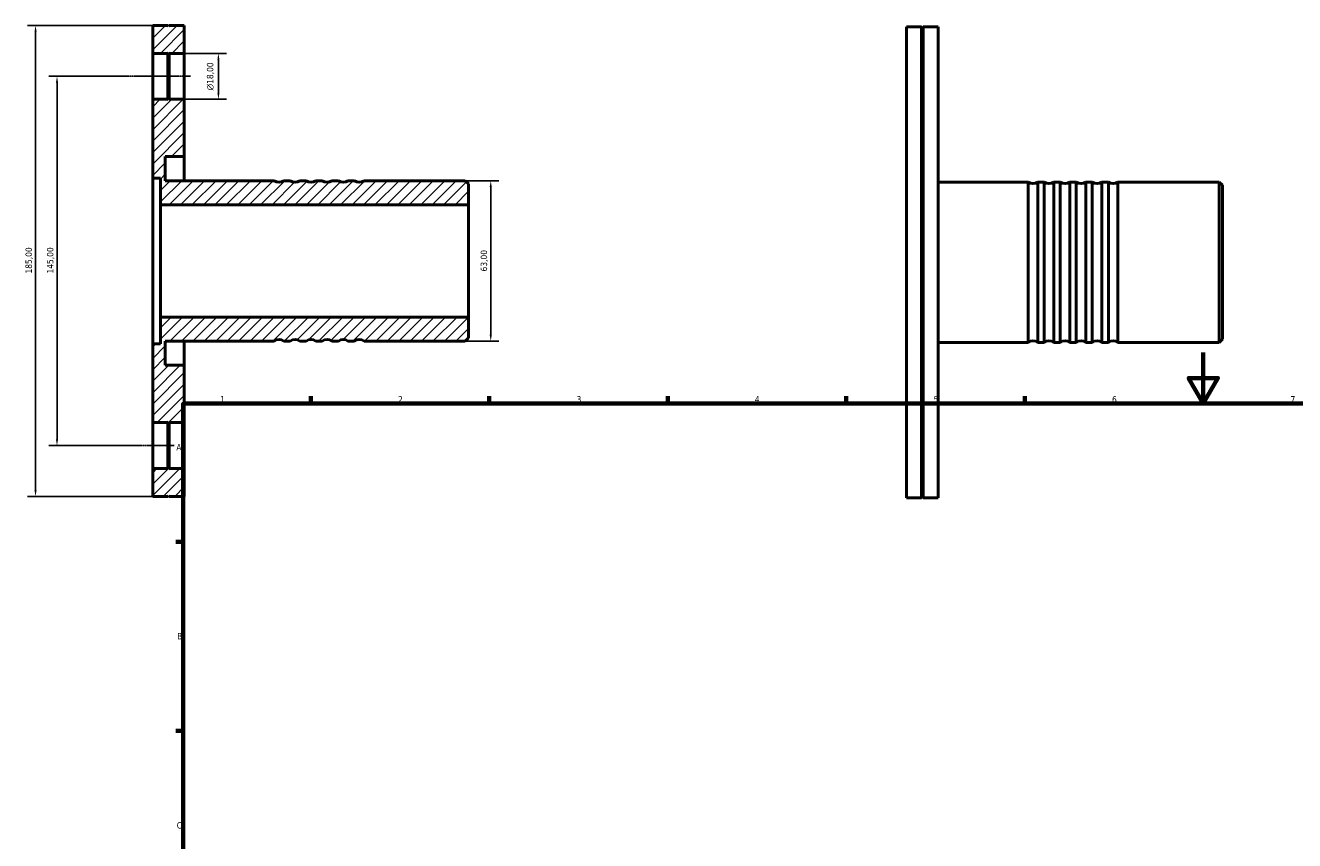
# Model space of a CAD drawing. Header units: millimetres. Extents: x -42 to 933, y -75 to 837.
# Tile 2 of 3: x -42 to 456, y 402 to 722. Entities that reach past the tile are written whole.
import ezdxf

# ---------------------------------------------------------------- set-up
doc = ezdxf.new("R2010")
doc.units = ezdxf.units.MM
doc.linetypes.add('CHAIN', pattern=[0.7087, 0.4724, -0.0591, 0.1181, -0.0591])
for name, color, linetype, lineweight in [('Border (ISO)', 7, 'Continuous', 70), ('Centerline (ISO)', 7, 'Continuous', 25), ('Dimension (ISO)', 7, 'Continuous', 25), ('Hatch (ISO)', 7, 'Continuous', 18), ('Visible (ISO)', 7, 'Continuous', 50)]:
    doc.layers.add(name, color=color, linetype=linetype, lineweight=lineweight)
doc.styles.add('Note Text (ISO)', font='tahoma.ttf')
doc.dimstyles.new('Default (ISO)', dxfattribs={"dimtxt": 2.5, "dimasz": 2.5, "dimexe": 3.175, "dimexo": 0, "dimgap": 0.762, "dimtad": 1, "dimrnd": 1e-08, "dimzin": 0, "dimtxsty": 'Note Text (ISO)', "dimcen": 0.09, "dimdle": 10, "dimclrd": 256, "dimclre": 256, "dimclrt": 232, "dimazin": 0, "dimtfac": 1.40208, "dimtmove": 0, "dimatfit": 3, "dimfxl": 1, "dimtolj": 1, "dimtzin": 0, "dimlwd": -1, "dimlwe": -1, "dimarcsym": 0})

# ---------------------------------------------------------------- blocks, each defined once
blk = doc.blocks.new('Borders Default Border')
at = {"layer": 'Border (ISO)'}
for p, q in [((70.08, 574), (70.08, 576.9)), ((140.17, 574), (140.17, 576.9)), ((210.25, 574), (210.25, 576.9)), ((280.33, 574), (280.33, 576.9)), ((350.42, 574), (350.42, 576.9)), ((20, 519.75), (17.1, 519.75)), ((20, 445.5), (17.1, 445.5))]:
    blk.add_line(p, q, dxfattribs=at)
at = {"layer": 'Border (ISO)', "flags": 128}
for points in [[(420.5, 594), (420.5, 574), (414.73, 584), (426.27, 584), (420.5, 574)], [(20, 20), (20, 574), (821, 574), (821, 20), (20, 20)]]:
    blk.add_lwpolyline(points, dxfattribs=at)
at = {"layer": 'Border (ISO)', "color": 232, "true_color": 0xca0064, "char_height": 2.5, "attachment_point": 7, "style": 'Note Text (ISO)'}
for s, insert in [('1', (34.48, 574.4)), ('2', (104.37, 574.4)), ('3', (174.43, 574.35)), ('4', (244.42, 574.4)), ('5', (314.64, 574.35)), ('6', (384.66, 574.35)), ('7', (454.77, 574.4)), ('A', (17.29, 555.62)), ('B', (17.59, 481.37)), ('C', (17.43, 407.08))]:
    blk.add_mtext(s, dxfattribs=dict(at, insert=insert))
blk = doc.blocks.new('*D7')
at = {"layer": 'Defpoints', "color": 0, "transparency": 16777216}
for p in [(-8.98, 702.5), (-29.57, 557.5), (-7.57, 557.5)]:
    blk.add_point(p, dxfattribs=at)
at = {"layer": 'Dimension (ISO)', "transparency": 16777216}
for p, q in [((-8.98, 702.5), (-32.75, 702.5)), ((-29.57, 700), (-29.57, 560)), ((-7.57, 557.5), (-32.75, 557.5))]:
    blk.add_line(p, q, dxfattribs=at)
for points in [[(-29.99, 700), (-29.15, 700), (-29.57, 702.5)], [(-29.99, 560), (-29.15, 560), (-29.57, 557.5)]]:
    blk.add_solid(points, dxfattribs=at)
at = {"layer": 'Dimension (ISO)', "color": 232, "true_color": 0xca0064, "transparency": 16777216, "insert": (-33.5, 625.05), "char_height": 2.5, "attachment_point": 1, "rotation": 90, "style": 'Note Text (ISO)'}
blk.add_mtext('\\A1;145,00', dxfattribs=at)
blk = doc.blocks.new('*D8')
at = {"layer": 'Defpoints', "color": 0, "transparency": 16777216}
for p in [(8, 722.5), (-38, 537.5), (8, 537.5)]:
    blk.add_point(p, dxfattribs=at)
at = {"layer": 'Dimension (ISO)', "transparency": 16777216}
for p, q in [((8, 722.5), (-41.17, 722.5)), ((-38, 720), (-38, 540)), ((8, 537.5), (-41.17, 537.5))]:
    blk.add_line(p, q, dxfattribs=at)
for points in [[(-38.42, 720), (-37.58, 720), (-38, 722.5)], [(-38.42, 540), (-37.58, 540), (-38, 537.5)]]:
    blk.add_solid(points, dxfattribs=at)
at = {"layer": 'Dimension (ISO)', "color": 232, "true_color": 0xca0064, "transparency": 16777216, "insert": (-41.94, 625.05), "char_height": 2.5, "attachment_point": 1, "rotation": 90, "style": 'Note Text (ISO)'}
blk.add_mtext('\\A1;185,00', dxfattribs=at)
blk = doc.blocks.new('*D9')
at = {"layer": 'Defpoints', "color": 0, "transparency": 16777216}
for p in [(130.74, 661.5), (130.74, 598.5), (140.74, 598.5)]:
    blk.add_point(p, dxfattribs=at)
at = {"layer": 'Dimension (ISO)', "transparency": 16777216}
for p, q in [((130.74, 661.5), (143.92, 661.5)), ((140.74, 659), (140.74, 601)), ((130.74, 598.5), (143.92, 598.5))]:
    blk.add_line(p, q, dxfattribs=at)
for points in [[(140.32, 659), (141.16, 659), (140.74, 661.5)], [(140.32, 601), (141.16, 601), (140.74, 598.5)]]:
    blk.add_solid(points, dxfattribs=at)
at = {"layer": 'Dimension (ISO)', "color": 232, "true_color": 0xca0064, "transparency": 16777216, "insert": (136.8, 625.87), "char_height": 2.5, "attachment_point": 1, "rotation": 90, "style": 'Note Text (ISO)'}
blk.add_mtext('\\A1;63,00', dxfattribs=at)
blk = doc.blocks.new('*D10')
at = {"layer": 'Defpoints', "color": 0, "transparency": 16777216}
for p in [(20.4, 711.5), (33.8, 711.5), (20.4, 693.5)]:
    blk.add_point(p, dxfattribs=at)
at = {"layer": 'Dimension (ISO)', "transparency": 16777216}
for p, q in [((20.4, 711.5), (36.98, 711.5)), ((33.8, 696), (33.8, 709)), ((20.4, 693.5), (36.98, 693.5))]:
    blk.add_line(p, q, dxfattribs=at)
for points in [[(33.39, 709), (34.22, 709), (33.8, 711.5)], [(33.39, 696), (34.22, 696), (33.8, 693.5)]]:
    blk.add_solid(points, dxfattribs=at)
at = {"layer": 'Dimension (ISO)', "color": 232, "true_color": 0xca0064, "transparency": 16777216, "insert": (29.28, 696.94), "char_height": 2.5, "attachment_point": 1, "rotation": 90, "style": 'Note Text (ISO)'}
blk.add_mtext('\\A1;\\fAIGDT|b0|i0;\\H2.5000;\\ln\\fTahoma|b0|i0;\\H2.5000;18,00', dxfattribs=at)

msp = doc.modelspace()

# ---------------------------------------------------------------- hatches: boundary and pattern name
at = {"layer": 'Hatch (ISO)'}
h = msp.add_hatch(dxfattribs=at)
h.set_pattern_fill('ANSI31', color=256, scale=25.4, style=0)
h.set_pattern_definition([(45, (0, 0), (-2.245064, 2.245064), [])])
h.paths.add_polyline_path([(14.5, 548.5), (14.2, 548.2), (13.9, 548.5), (8, 548.5), (8, 537.5), (13.9, 537.5), (14.2, 537.8), (14.5, 537.5), (20.4, 537.5), (20.4, 548.5)])
edge = h.paths.add_edge_path()
edge.add_line((14.2, 566.8), (14.5, 566.5))
edge.add_line((14.5, 566.5), (20.4, 566.5))
edge.add_line((20.4, 566.5), (20.4, 589.05))
edge.add_line((20.4, 589.05), (12.95, 589.05))
edge.add_line((12.95, 589.05), (12.95, 598.5))
edge.add_line((12.95, 598.5), (55.71, 598.5))
edge.add_ellipse((57.6, 595.98), major_axis=(-1.89, 2.52), ratio=1, start_angle=286.2602, end_angle=360, ccw=False)
edge.add_line((59.49, 598.5), (62.01, 598.5))
edge.add_ellipse((63.9, 595.98), major_axis=(-1.89, 2.52), ratio=1, start_angle=286.2602, end_angle=360, ccw=False)
edge.add_line((65.79, 598.5), (68.31, 598.5))
edge.add_ellipse((70.2, 595.98), major_axis=(-1.89, 2.52), ratio=1, start_angle=286.2602, end_angle=360, ccw=False)
edge.add_line((72.09, 598.5), (74.61, 598.5))
edge.add_ellipse((76.5, 595.98), major_axis=(-1.89, 2.52), ratio=1, start_angle=286.2602, end_angle=360, ccw=False)
edge.add_line((78.39, 598.5), (80.91, 598.5))
edge.add_ellipse((82.8, 595.98), major_axis=(-1.89, 2.52), ratio=1, start_angle=286.2602, end_angle=360, ccw=False)
edge.add_line((84.69, 598.5), (87.21, 598.5))
edge.add_ellipse((89.1, 595.98), major_axis=(-1.89, 2.52), ratio=1, start_angle=286.2602, end_angle=360, ccw=False)
edge.add_line((90.99, 598.5), (130.74, 598.5))
edge.add_line((130.74, 598.5), (132, 599.76))
edge.add_line((132, 599.76), (132, 607.95))
edge.add_line((132, 607.95), (11.1, 607.95))
edge.add_line((11.1, 607.95), (11.1, 597.5))
edge.add_line((11.1, 597.5), (8, 597.5))
edge.add_line((8, 597.5), (8, 566.5))
edge.add_line((8, 566.5), (13.9, 566.5))
edge.add_line((13.9, 566.5), (14.2, 566.8))
h.paths.add_polyline_path([(14.2, 711.8), (14.5, 711.5), (20.4, 711.5), (20.4, 722.5), (14.5, 722.5), (14.2, 722.2), (13.9, 722.5), (8, 722.5), (8, 711.5), (13.9, 711.5)])
edge = h.paths.add_edge_path()
edge.add_line((14.5, 693.5), (14.2, 693.2))
edge.add_line((14.2, 693.2), (13.9, 693.5))
edge.add_line((13.9, 693.5), (8, 693.5))
edge.add_line((8, 693.5), (8, 662.5))
edge.add_line((8, 662.5), (11.1, 662.5))
edge.add_line((11.1, 662.5), (11.1, 652.05))
edge.add_line((11.1, 652.05), (132, 652.05))
edge.add_line((132, 652.05), (132, 660.24))
edge.add_line((132, 660.24), (130.74, 661.5))
edge.add_line((130.74, 661.5), (90.99, 661.5))
edge.add_ellipse((89.1, 664.02), major_axis=(1.89, -2.52), ratio=1, start_angle=286.2602, end_angle=360, ccw=False)
edge.add_line((87.21, 661.5), (84.69, 661.5))
edge.add_ellipse((82.8, 664.02), major_axis=(1.89, -2.52), ratio=1, start_angle=286.2602, end_angle=360, ccw=False)
edge.add_line((80.91, 661.5), (78.39, 661.5))
edge.add_ellipse((76.5, 664.02), major_axis=(1.89, -2.52), ratio=1, start_angle=286.2602, end_angle=360, ccw=False)
edge.add_line((74.61, 661.5), (72.09, 661.5))
edge.add_ellipse((70.2, 664.02), major_axis=(1.89, -2.52), ratio=1, start_angle=286.2602, end_angle=360, ccw=False)
edge.add_line((68.31, 661.5), (65.79, 661.5))
edge.add_ellipse((63.9, 664.02), major_axis=(1.89, -2.52), ratio=1, start_angle=286.2602, end_angle=360, ccw=False)
edge.add_line((62.01, 661.5), (59.49, 661.5))
edge.add_ellipse((57.6, 664.02), major_axis=(1.89, -2.52), ratio=1, start_angle=286.2602, end_angle=360, ccw=False)
edge.add_line((55.71, 661.5), (12.95, 661.5))
edge.add_line((12.95, 661.5), (12.95, 670.95))
edge.add_line((12.95, 670.95), (20.4, 670.95))
edge.add_line((20.4, 670.95), (20.4, 693.5))
edge.add_line((20.4, 693.5), (14.5, 693.5))

# ---------------------------------------------------------------- linework, layer by layer
at = {"layer": 'Centerline (ISO)', "linetype": 'CHAIN'}
for p, q in [((-8.985, 702.5), (22.9, 702.5)), ((-7.571, 557.5), (16.4, 557.5))]:
    msp.add_line(p, q, dxfattribs=at)
at = {"layer": 'Visible (ISO)'}
for p, q in [((13.9, 722.5), (8, 722.5)), ((8, 722.5), (8, 711.5)), ((14.2, 722.2), (13.9, 722.5)), ((14.5, 722.5), (14.2, 722.2)), ((20.4, 722.5), (14.5, 722.5)), ((20.4, 711.5), (20.4, 722.5)), ((304.031, 536.982), (304.031, 721.982)), ((304.031, 721.982), (309.931, 721.982)), ((309.931, 536.982), (309.931, 721.982)), ((310.231, 721.682), (309.931, 721.982)), ((310.231, 721.682), (310.531, 721.982)), ((310.231, 537.282), (310.231, 721.682)), ((310.531, 536.982), (310.531, 721.982)), ((310.531, 721.982), (316.431, 721.982)), ((316.431, 536.982), (316.431, 721.982)), ((8, 711.5), (13.9, 711.5)), ((8, 693.5), (8, 711.5)), ((13.9, 711.5), (14.2, 711.8)), ((13.9, 693.5), (13.9, 711.5)), ((14.2, 711.8), (14.5, 711.5)), ((14.2, 711.8), (14.2, 693.2)), ((14.5, 711.5), (20.4, 711.5)), ((14.5, 711.5), (14.5, 693.5)), ((20.4, 711.5), (20.4, 693.5)), ((13.9, 693.5), (8, 693.5)), ((8, 693.5), (8, 662.5)), ((14.2, 693.2), (13.9, 693.5)), ((14.5, 693.5), (14.2, 693.2)), ((20.4, 693.5), (14.5, 693.5)), ((20.4, 670.95), (20.4, 693.5)), ((12.95, 661.5), (12.95, 670.95)), ((12.95, 670.95), (20.4, 670.95)), ((20.4, 661.5), (20.4, 670.95)), ((8, 662.5), (11.1, 662.5)), ((8, 597.5), (8, 662.5)), ((11.1, 662.5), (11.1, 652.05)), ((55.71, 661.5), (12.95, 661.5)), ((62.01, 661.5), (59.49, 661.5)), ((68.31, 661.5), (65.79, 661.5)), ((74.61, 661.5), (72.09, 661.5)), ((80.91, 661.5), (78.39, 661.5)), ((87.21, 661.5), (84.69, 661.5)), ((130.74, 661.5), (90.99, 661.5)), ((132, 660.24), (130.74, 661.5)), ((132, 652.05), (132, 660.24)), ((316.431, 660.982), (351.741, 660.982)), ((351.741, 660.982), (351.741, 597.982)), ((355.521, 597.982), (355.521, 660.982)), ((355.521, 660.982), (358.041, 660.982)), ((358.041, 660.982), (358.041, 597.982)), ((361.821, 597.982), (361.821, 660.982)), ((361.821, 660.982), (364.341, 660.982)), ((364.341, 660.982), (364.341, 597.982)), ((368.121, 597.982), (368.121, 660.982)), ((368.121, 660.982), (370.641, 660.982)), ((370.641, 660.982), (370.641, 597.982)), ((374.421, 597.982), (374.421, 660.982)), ((374.421, 660.982), (376.941, 660.982)), ((376.941, 660.982), (376.941, 597.982)), ((380.721, 597.982), (380.721, 660.982)), ((380.721, 660.982), (383.241, 660.982)), ((383.241, 660.982), (383.241, 597.982)), ((387.021, 597.982), (387.021, 660.982)), ((387.021, 660.982), (426.771, 660.982)), ((426.771, 597.982), (426.771, 660.982)), ((428.031, 659.722), (426.771, 660.982)), ((428.031, 659.722), (428.031, 599.242)), ((11.1, 652.05), (132, 652.05)), ((11.1, 607.95), (11.1, 652.05)), ((132, 607.95), (132, 652.05)), ((132, 607.95), (11.1, 607.95)), ((11.1, 607.95), (11.1, 597.5)), ((132, 599.76), (132, 607.95)), ((12.95, 589.05), (12.95, 598.5)), ((12.95, 598.5), (55.71, 598.5)), ((20.4, 589.05), (20.4, 598.5)), ((59.49, 598.5), (62.01, 598.5)), ((65.79, 598.5), (68.31, 598.5)), ((72.09, 598.5), (74.61, 598.5)), ((78.39, 598.5), (80.91, 598.5)), ((84.69, 598.5), (87.21, 598.5)), ((90.99, 598.5), (130.74, 598.5)), ((130.74, 598.5), (132, 599.76)), ((428.031, 599.242), (426.771, 597.982)), ((11.1, 597.5), (8, 597.5)), ((8, 597.5), (8, 566.5)), ((316.431, 597.982), (351.741, 597.982)), ((355.521, 597.982), (358.041, 597.982)), ((361.821, 597.982), (364.341, 597.982)), ((368.121, 597.982), (370.641, 597.982)), ((374.421, 597.982), (376.941, 597.982)), ((380.721, 597.982), (383.241, 597.982)), ((387.021, 597.982), (426.771, 597.982)), ((20.4, 589.05), (12.95, 589.05)), ((20.4, 566.5), (20.4, 589.05)), ((8, 566.5), (13.9, 566.5)), ((8, 548.5), (8, 566.5)), ((13.9, 566.5), (14.2, 566.8)), ((13.9, 548.5), (13.9, 566.5)), ((14.2, 566.8), (14.5, 566.5)), ((14.2, 566.8), (14.2, 548.2)), ((14.5, 566.5), (20.4, 566.5)), ((14.5, 566.5), (14.5, 548.5)), ((20.4, 566.5), (20.4, 548.5)), ((13.9, 548.5), (8, 548.5)), ((8, 548.5), (8, 537.5)), ((14.2, 548.2), (13.9, 548.5)), ((14.5, 548.5), (14.2, 548.2)), ((20.4, 548.5), (14.5, 548.5)), ((20.4, 537.5), (20.4, 548.5)), ((8, 537.5), (13.9, 537.5)), ((13.9, 537.5), (14.2, 537.8)), ((14.2, 537.8), (14.5, 537.5)), ((14.5, 537.5), (20.4, 537.5)), ((304.031, 536.982), (309.931, 536.982)), ((310.231, 537.282), (309.931, 536.982)), ((310.231, 537.282), (310.531, 536.982)), ((310.531, 536.982), (316.431, 536.982))]:
    msp.add_line(p, q, dxfattribs=at)
for centre, start, end in [((57.6, 664.02), 233.1301, 306.8699), ((63.9, 664.02), 233.1301, 306.8699), ((70.2, 664.02), 233.1301, 306.8699), ((76.5, 664.02), 233.1301, 306.8699), ((82.8, 664.02), 233.1301, 306.8699), ((89.1, 664.02), 233.1301, 306.8699), ((353.631, 663.502), 233.1301, 306.8699), ((359.931, 663.502), 233.1301, 306.8699), ((366.231, 663.502), 233.1301, 306.8699), ((372.531, 663.502), 233.1301, 306.8699), ((378.831, 663.502), 233.1301, 306.8699), ((385.131, 663.502), 233.1301, 306.8699), ((57.6, 595.98), 53.1301, 126.8699), ((63.9, 595.98), 53.1301, 126.8699), ((70.2, 595.98), 53.1301, 126.8699), ((76.5, 595.98), 53.1301, 126.8699), ((82.8, 595.98), 53.1301, 126.8699), ((89.1, 595.98), 53.1301, 126.8699), ((353.631, 595.462), 53.1301, 126.8699), ((359.931, 595.462), 53.1301, 126.8699), ((366.231, 595.462), 53.1301, 126.8699), ((372.531, 595.462), 53.1301, 126.8699), ((378.831, 595.462), 53.1301, 126.8699), ((385.131, 595.462), 53.1301, 126.8699)]:
    msp.add_arc(centre, 3.15, start, end, dxfattribs=at)

# ---------------------------------------------------------------- block references
msp.add_blockref('Borders Default Border', (0, 0))

# ---------------------------------------------------------------- dimensions: what is measured, and where the dimension line sits
at = {"layer": 'Dimension (ISO)'}
for base, p1, p2, angle, picture, middle in [((-38, 537.5), (8, 722.5), (8, 537.5), 90, '*D8', (-38, 630)), ((-29.571, 557.5), (-8.985, 702.5), (-7.571, 557.5), 270, '*D7', (-29.571, 630)), ((140.74, 598.5), (130.74, 661.5), (130.74, 598.5), 90, '*D9', (140.74, 630))]:
    dim = msp.add_linear_dim(base=base, p1=p1, p2=p2, angle=angle, dimstyle='Default (ISO)', override={"dimdec": 2, "dimtp": 0, "dimtm": 0, "dimtdec": 2, "dimtofl": 0, "dimatfit": 1}, dxfattribs=at)
    dim.commit()
    dim.dimension.update_dxf_attribs({"geometry": picture, "text_midpoint": middle, "dimtype": 160})
dim = msp.add_linear_dim(base=(33.803, 711.5), p1=(20.4, 693.5), p2=(20.4, 711.5), angle=90, text='\\fAIGDT|b0|i0;\\H2.5000;\\ln\\fTahoma|b0|i0;\\H2.5000;<>', dimstyle='Default (ISO)', override={"dimdec": 2, "dimtp": 0, "dimtm": 0, "dimtdec": 2, "dimtofl": 0, "dimatfit": 1}, dxfattribs=at)
dim.commit()
dim.dimension.update_dxf_attribs({"geometry": '*D10', "text_midpoint": (33.803, 702.5), "dimtype": 160})

doc.saveas('drawing.dxf')
